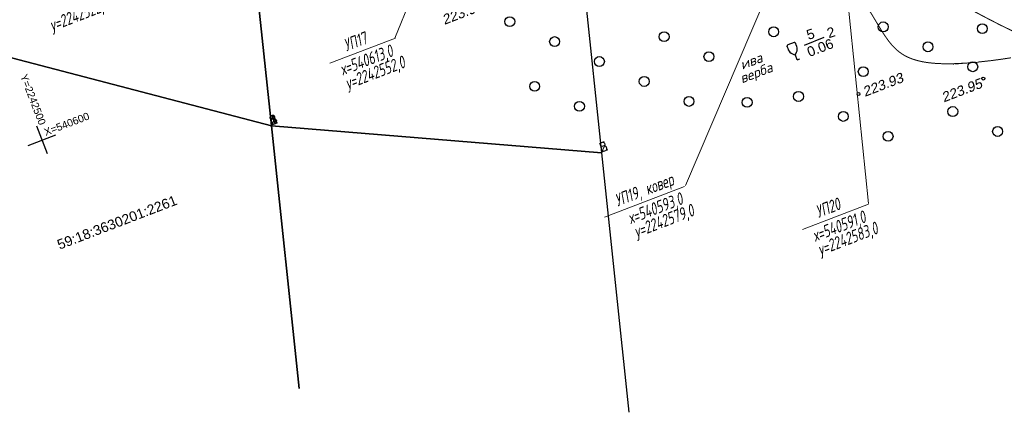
# Model space of a CAD drawing. Header units: millimetres. Extents: x -10 to 1169, y 1 to 1686.
# Tile 211 of 224: x 816 to 915, y 1482 to 1522. Entities that reach past the tile are written whole.
import ezdxf
from ezdxf.enums import TextEntityAlignment as Align

# ---------------------------------------------------------------- set-up
doc = ezdxf.new("R2010")
doc.units = ezdxf.units.MM
doc.linetypes.add('AHIDDEN1', pattern=[2, 0.5, -1.5])
doc.linetypes.add('CONTI', pattern=[0])
for name, color, linetype in [('CONTURS', 7, 'Continuous'), ('COORDS', 7, 'Continuous'), ('GPR_PICK', 7, 'Continuous'), ('IZOLINES', 32, 'Continuous'), ('PDIGIT', 170, 'Continuous'), ('PICKETS', 7, 'Continuous'), ('УЧАСТКИ', 7, 'Continuous')]:
    doc.layers.add(name, color=color, linetype=linetype)
doc.styles.add('GPR', font='isocpeui.ttf', dxfattribs={"width": 0.8})
doc.styles.add('ITALICC', font='isocpeui.ttf', dxfattribs={"height": 2})
doc.styles.get("Standard").update_dxf_attribs({"font": 'arial.ttf'})

# ---------------------------------------------------------------- blocks, each defined once
blk = doc.blocks.new('372')
at = {"layer": 'CONTURS'}
blk.add_circle((0, 0), 1, dxfattribs=at)
blk = doc.blocks.new('390_2')
at = {"layer": 'CONTURS', "color": 7}
for p, q in [((0.7, 3.47), (-0.69, 3.47)), ((0, 1.06), (0, 0.03)), ((0.02, 0), (0.58, 0))]:
    blk.add_line(p, q, dxfattribs=at)
at = {"layer": 'CONTURS', "color": 7, "linetype": 'Continuous'}
for centre, radius, start, end in [((1.01, 2.72), 1.95, 167.2459, 239.376), ((-19.94, 7.46), 19.52, 347.2459, 347.6983), ((-0.65, 3.26), 0.22, 101.9408, 167.6983), ((-0.69, 3.45), 0.0195, 90, 101.9408), ((-1.01, 2.72), 1.95, 300.624, 12.7541), ((0.65, 3.26), 0.22, 12.3017, 76.9673), ((19.94, 7.46), 19.52, 192.3017, 192.7541)]:
    blk.add_arc(centre, radius, start, end, dxfattribs=at)

msp = doc.modelspace()

# ---------------------------------------------------------------- linework, layer by layer
at = {"layer": 'CONTURS', "color": 0, "linetype": 'CONTI', "lineweight": 15}
for p, q in [((862.20286, 1540.51858), (853.8477, 1520.20621)), ((894.46193, 1531.74641), (883.18653, 1505.29671)), ((898.82933, 1531.33155), (901.66634, 1503.49937)), ((847.29205, 1517.65317), (853.92636, 1520.19984)), ((875.01724, 1502.12478), (883.09264, 1505.22463)), ((895.01235, 1500.87334), (901.64666, 1503.42002))]:
    msp.add_line(p, q, dxfattribs=at)
at = {"layer": 'CONTURS', "linetype": 'AHIDDEN1', "const_width": 0.1, "flags": 128}
msp.add_lwpolyline([(935.45028, 1506.23747), (935.84977, 1506.90673), (936.21768, 1507.58209), (936.55398, 1508.26355), (936.8587, 1508.9511), (937.13182, 1509.64476), (937.37335, 1510.34451), (937.58329, 1511.05037), (937.76163, 1511.76232), (937.90838, 1512.48037), (938.02354, 1513.20452), (938.08091, 1513.57587), (938.14862, 1513.96042), (938.21885, 1514.35317), (938.28382, 1514.74911), (938.3357, 1515.14323), (938.3667, 1515.53052), (938.36902, 1515.90598), (938.33486, 1516.26459), (938.2564, 1516.60136), (938.12585, 1516.91126), (937.9943, 1517.12579), (937.83552, 1517.33624), (937.65338, 1517.54085), (937.45177, 1517.7379), (937.23454, 1517.92565), (937.00558, 1518.10235), (936.76875, 1518.26626), (936.52793, 1518.41566), (936.28699, 1518.5488), (936.04981, 1518.66393), (935.7064, 1518.78752), (935.34478, 1518.86325), (934.96817, 1518.89951), (934.57977, 1518.90471), (934.18281, 1518.88722), (933.78048, 1518.85546), (933.37602, 1518.81781), (932.97261, 1518.78267), (932.57349, 1518.75842), (932.18185, 1518.75348), (931.19681, 1518.75778), (930.20742, 1518.73872), (929.21554, 1518.70552), (928.22301, 1518.66737), (927.23169, 1518.63348), (926.24341, 1518.61307), (925.26002, 1518.61533), (924.28337, 1518.64947), (923.3153, 1518.7247), (922.35766, 1518.85023), (920.80855, 1519.17716), (919.28767, 1519.63673), (917.79002, 1520.20549), (916.31058, 1520.85996), (914.84436, 1521.57667), (913.38635, 1522.33217), (911.93152, 1523.10297), (910.47489, 1523.86562), (909.01143, 1524.59663), (907.53613, 1525.27256), (906.57095, 1525.71034), (905.60982, 1526.17876), (904.65098, 1526.66463), (903.69267, 1527.15475), (902.73312, 1527.63593), (901.77057, 1528.09498), (900.80324, 1528.51871), (899.82939, 1528.89393), (898.84723, 1529.20743), (897.85501, 1529.44603), (896.28955, 1529.65402), (894.69878, 1529.68602), (893.08739, 1529.57177), (891.46007, 1529.34098), (889.82151, 1529.02339), (888.17638, 1528.6487), (886.52939, 1528.24665), (884.8852, 1527.84695), (883.24852, 1527.47934), (881.62402, 1527.17352), (879.78091, 1526.86638), (877.93942, 1526.54943), (876.09956, 1526.22264), (874.26133, 1525.88604), (872.42473, 1525.53962), (870.58975, 1525.18337), (868.75639, 1524.81731), (866.92467, 1524.44142), (865.09457, 1524.05571), (863.26609, 1523.66018)], dxfattribs=at)
at = {"layer": 'CONTURS'}
msp.add_lwpolyline([(895.20613, 1519.46984), (897.18986, 1520.28012)], dxfattribs=at)
at = {"layer": 'COORDS', "lineweight": -2}
for p, q in [((818.76666, 1508.49365), (817.69155, 1511.2944)), ((816.82874, 1509.35647), (819.62948, 1510.43158))]:
    msp.add_line(p, q, dxfattribs=at)
at = {"layer": 'IZOLINES', "const_width": 0.1}
msp.add_lwpolyline([(901.7768, 1522.9454), (902.3735, 1521.95746), (902.97042, 1520.96977), (903.28193, 1520.48426), (903.61197, 1520.01173), (903.96945, 1519.56095), (904.36283, 1519.1438), (904.57508, 1518.9516), (904.79805, 1518.77255), (905.03128, 1518.60784), (905.27399, 1518.4582), (905.52505, 1518.32389), (905.7832, 1518.2046), (906.0472, 1518.09968), (906.58726, 1517.92928), (907.13823, 1517.80367), (907.69547, 1517.71453), (908.25614, 1517.65489), (908.8185, 1517.61931), (909.38155, 1517.60356), (909.94465, 1517.60437), (910.50744, 1517.61916), (911.46692, 1517.67081), (911.45236, 1517.66865), (912.07169, 1517.71727), (912.6903, 1517.77369), (913.92511, 1517.90837), (913.96098, 1517.91269), (913.96099, 1517.91269), (913.96099, 1517.91269), (913.961, 1517.91269), (913.96082, 1517.91227), (915.00795, 1518.0502), (916.05183, 1518.20964)], dxfattribs=at)
at = {"layer": 'PICKETS', "color": 7, "lineweight": -2}
for centre in [(913.25187, 1516.11), (900.65405, 1514.54757)]:
    msp.add_circle(centre, 0.15, dxfattribs=at)
at = {"layer": 'УЧАСТКИ', "color": 6, "linetype": 'Continuous', "lineweight": -2}
for p, q in [((837.80076, 1545.16025), (841.38565, 1511.34924)), ((841.38565, 1511.34924), (837.80076, 1545.16025)), ((871.57144, 1538.69303), (874.71652, 1508.62287)), ((841.38565, 1511.34924), (810.29188, 1519.4653)), ((810.29188, 1519.4653), (841.38565, 1511.34924)), ((874.71652, 1508.62287), (841.38565, 1511.34924)), ((844.19201, 1484.81239), (841.38565, 1511.34924)), ((841.38565, 1511.34924), (874.71652, 1508.62287)), ((841.38565, 1511.34924), (844.19201, 1484.81239)), ((874.71652, 1508.62287), (877.45487, 1482.40268))]:
    msp.add_line(p, q, dxfattribs=at)

# ---------------------------------------------------------------- block references
at = {"layer": 'CONTURS', "lineweight": -2, "xscale": 0.5, "yscale": 0.5, "zscale": 0.5, "rotation": 21}
for name, p in [('372', (865.45175, 1521.8563)), ('372', (903.14421, 1521.32905)), ('372', (881.03045, 1520.33839)), ('372', (892.08733, 1520.83372)), ('372', (913.15314, 1521.152)), ('372', (869.97357, 1519.84306)), ('372', (907.66603, 1519.31581)), ('372', (885.55227, 1518.32515)), ('390_2', (894.44904, 1518.00792)), ('372', (874.49539, 1517.82982)), ('372', (912.18785, 1517.30257)), ('372', (901.13097, 1516.80724)), ('372', (867.96032, 1515.32124)), ('372', (879.01721, 1515.81657)), ('372', (894.59591, 1514.29866)), ('372', (872.48214, 1513.308)), ('372', (883.53902, 1513.80333)), ('372', (889.41311, 1513.70656)), ('372', (899.11773, 1512.28542)), ('372', (910.17461, 1512.78075)), ('372', (903.63955, 1510.27217)), ('372', (914.69643, 1510.7675))]:
    msp.add_blockref(name, p, dxfattribs=at)

# ---------------------------------------------------------------- texts
at = {"layer": 'CONTURS', "lineweight": -2}
for s, rotation, p in [('5', 17.4252893, (895.58616, 1520.00614)), ('2', 17.4252893, (897.65366, 1520.17937)), ('0.06', 21, (895.69822, 1518.27819))]:
    msp.add_text(s, height=1, rotation=rotation, dxfattribs=at).set_placement(p)
at = {"layer": 'CONTURS', "lineweight": -2, "style": 'ITALICC'}
for s, p in [('ива', (888.91121, 1516.99615)), ('верба', (888.89283, 1515.61895))]:
    msp.add_text(s, height=1, rotation=21, dxfattribs=at).set_placement(p)
at = {"layer": 'COORDS', "lineweight": -2}
for s, rotation, p in [('Y=2242500', 291, (816.01189, 1516.36767)), ('X=540600', 21, (818.6063, 1510.3066))]:
    msp.add_text(s, height=0.75, rotation=rotation, dxfattribs=at).set_placement(p)
at = {"layer": 'GPR_PICK', "style": 'GPR', "width": 0.7}
for s, p in [('у=2242522,0', (822.19194, 1521.98817)), ('УП17', (850.07221, 1519.26455)), ('х=540613,0', (851.18867, 1517.4042)), ('у=2242552,0', (852.05336, 1516.13464)), ('УП19, ковер', (879.23849, 1504.28935)), ('х=540593,0', (880.35495, 1502.42899)), ('УП20', (897.79251, 1502.48473)), ('у=2242579,0', (881.21964, 1501.15943)), ('х=540591,0', (898.90897, 1500.62438)), ('у=2242583,0', (899.77366, 1499.35481))]:
    msp.add_text(s, height=1.25, rotation=21, dxfattribs=at).set_placement(p, align=Align.CENTER)
at = {"layer": 'PDIGIT', "color": 7, "lineweight": -2, "oblique": 10}
for s, p in [('223.97', (858.83935, 1521.52633)), ('223.93', (901.30003, 1514.25997)), ('223.95', (909.26054, 1513.69244))]:
    msp.add_text(s, height=1, rotation=21, dxfattribs=at).set_placement(p)
at = {"layer": 'УЧАСТКИ', "color": 6, "lineweight": -2}
for s, p in [('2', (841.38565, 1511.34924)), ('6', (841.38565, 1511.34924)), ('1', (841.38565, 1511.34924)), ('4', (841.38565, 1511.34924)), ('2', (874.71652, 1508.62287)), ('5', (874.71652, 1508.62287))]:
    msp.add_text(s, height=1, rotation=21, dxfattribs=at).set_placement(p)
msp.add_text('59:18:3630201:2261', height=1, rotation=21, dxfattribs=at).set_placement((825.79956, 1501.58516), align=Align.MIDDLE_CENTER)

doc.saveas('drawing.dxf')
